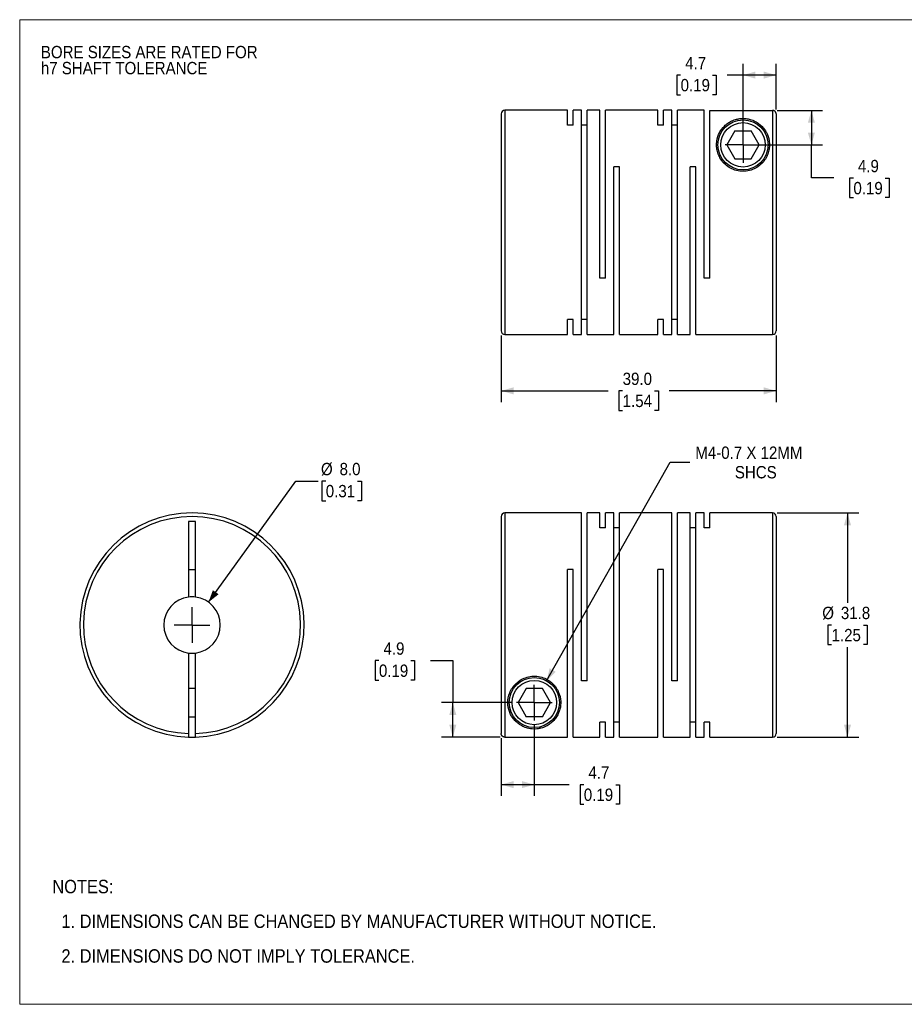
# Model space of a CAD drawing. Header units: millimetres. Extents: x 0 to 216, y 0 to 140.
# Tile 1 of 2: x 0 to 125, y 0 to 140. Entities that reach past the tile are written whole.
import ezdxf

# ---------------------------------------------------------------- set-up
doc = ezdxf.new("R2010")
doc.units = ezdxf.units.MM
doc.header["$LTSCALE"] = 0.5
doc.linetypes.add('SLD-Solid', pattern=[0])
doc.layers.add('SLD-0', color=7, linetype='SLD-Solid', lineweight=25)
doc.layers.add('TEXT', color=140, linetype='SLD-Solid', lineweight=25)
doc.styles.add('SLDTEXTSTYLE0', font='GOTHIC.TTF', dxfattribs={"width": 0.913})
doc.dimstyles.new('SLDDIMSTYLE0', dxfattribs={"dimtxt": 1.75, "dimasz": 1.75, "dimexe": 0, "dimexo": 0.0625, "dimgap": 0.4375, "dimtad": 0, "dimtih": 1, "dimtoh": 1, "dimdec": 1, "dimrnd": 1e-09, "dimzin": 12, "dimdsep": 46, "dimtxsty": 'SLDTEXTSTYLE0', "dimsah": 1, "dimcen": 0.09, "dimadec": 0, "dimazin": 3, "dimtfac": 1, "dimtdec": 1, "dimtofl": 0, "dimtmove": 0, "dimatfit": 3, "dimfxl": 0, "dimfrac": 2, "dimtolj": 1, "dimtzin": 12, "dimarcsym": 0})
doc.dimstyles.new('SLDDIMSTYLE1', dxfattribs={"dimtxt": 1.75, "dimasz": 1.75, "dimexe": 0, "dimexo": 0.0625, "dimgap": 0.4375, "dimtad": 0, "dimtih": 1, "dimtoh": 1, "dimdec": 1, "dimrnd": 1e-09, "dimzin": 12, "dimdsep": 46, "dimtxsty": 'SLDTEXTSTYLE0', "dimsah": 1, "dimcen": 0, "dimadec": 0, "dimazin": 3, "dimtfac": 1, "dimtdec": 1, "dimtofl": 0, "dimtmove": 0, "dimatfit": 3, "dimfxl": 0, "dimfrac": 2, "dimtolj": 1, "dimtzin": 12, "dimarcsym": 0})
doc.dimstyles.new('SLDDIMSTYLE2', dxfattribs={"dimtxt": 1.75, "dimasz": 1.75, "dimexe": 0, "dimexo": 0.0625, "dimgap": 0.4375, "dimtad": 0, "dimtih": 1, "dimtoh": 1, "dimdec": 1, "dimrnd": 1e-09, "dimzin": 4, "dimdsep": 46, "dimtxsty": 'SLDTEXTSTYLE0', "dimsah": 1, "dimcen": 0, "dimadec": 0, "dimazin": 1, "dimtfac": 1, "dimtdec": 1, "dimtofl": 0, "dimtmove": 0, "dimatfit": 3, "dimfxl": 0, "dimfrac": 2, "dimtolj": 1, "dimtzin": 12, "dimarcsym": 0})
doc.dimstyles.new('SLDDIMSTYLE3', dxfattribs={"dimtxt": 1.75, "dimasz": 1.75, "dimexe": 0, "dimexo": 0.0625, "dimgap": 0.4375, "dimtad": 0, "dimtih": 1, "dimtoh": 1, "dimdec": 1, "dimrnd": 1e-09, "dimzin": 4, "dimdsep": 46, "dimtxsty": 'SLDTEXTSTYLE0', "dimsah": 1, "dimcen": 0.09, "dimadec": 0, "dimazin": 1, "dimtfac": 1, "dimtdec": 1, "dimtofl": 0, "dimtmove": 0, "dimatfit": 3, "dimfxl": 0, "dimfrac": 2, "dimtolj": 1, "dimtzin": 12, "dimarcsym": 0})

# ---------------------------------------------------------------- blocks, each defined once
blk = doc.blocks.new('Block2')
at = {"color": 7, "linetype": 'SLD-Solid', "lineweight": 18}
for p, q in [((0, 139.7), (215.9, 139.7)), ((0, 139.7), (0, 0)), ((215.9, 139.7), (215.9, 0)), ((0, 0), (215.9, 0))]:
    blk.add_line(p, q, dxfattribs=at)
blk = doc.blocks.new('SW_NOTE_0_2')
at = {"layer": 'SLD-0', "color": 0, "char_height": 1.75, "attachment_point": 1, "style": 'SLDTEXTSTYLE0'}
for s, insert in [('BORE SIZES ARE RATED FOR ', (0, 2.24)), ('h7 SHAFT TOLERANCE', (0, -0.03))]:
    blk.add_mtext(s, dxfattribs=dict(at, insert=insert))
blk = doc.blocks.new('SW_NOTE_0_3')
at = {"layer": 'TEXT', "color": 0, "char_height": 1.905, "attachment_point": 1, "style": 'SLDTEXTSTYLE0'}
for s, insert in [('NOTES:', (0, 2.43)), ('  1. DIMENSIONS CAN BE CHANGED BY MANUFACTURER WITHOUT NOTICE.', (0, -2.49)), ('  2. DIMENSIONS DO NOT IMPLY TOLERANCE.', (0, -7.42))]:
    blk.add_mtext(s, dxfattribs=dict(at, insert=insert))
blk = doc.blocks.new('_D')
at = {"layer": 'SLD-0'}
for p, q in [((72.99, 39.63), (72.99, 29.58)), ((68.29, 37.78), (68.29, 29.58)), ((68.29, 31.17), (72.99, 31.17)), ((72.99, 31.17), (77.95, 31.17)), ((80.01, 31.16), (79.48, 31.16)), ((79.48, 31.16), (79.48, 28.38)), ((84.54, 31.16), (85.07, 31.16)), ((85.07, 31.16), (85.07, 28.38)), ((79.48, 28.38), (80.01, 28.38)), ((85.07, 28.38), (84.54, 28.38))]:
    blk.add_line(p, q, dxfattribs=at)
for points in [[(68.29, 31.17), (70.04, 30.67), (70.04, 31.67)], [(72.99, 31.17), (71.24, 31.67), (71.24, 30.67)]]:
    blk.add_solid(points, dxfattribs=at)
at = {"layer": 'SLD-0', "char_height": 1.75, "attachment_point": 1, "style": 'SLDTEXTSTYLE0'}
for s, insert in [('4.7', (80.66, 33.75)), ('0.19', (80.01, 30.61))]:
    blk.add_mtext(s, dxfattribs=dict(at, insert=insert))
blk = doc.blocks.new('_D_1')
at = {"layer": 'SLD-0'}
for p, q in [((50.95, 48.76), (50.42, 48.76)), ((50.42, 48.76), (50.42, 45.98)), ((55.48, 48.76), (56.01, 48.76)), ((56.01, 48.76), (56.01, 45.98)), ((58.26, 48.77), (61.43, 48.77)), ((61.43, 48.77), (61.43, 42.81)), ((50.42, 45.98), (50.95, 45.98)), ((56.01, 45.98), (55.48, 45.98)), ((69.81, 42.81), (59.84, 42.81)), ((61.43, 37.91), (61.43, 42.81)), ((68.15, 37.91), (59.84, 37.91))]:
    blk.add_line(p, q, dxfattribs=at)
for points in [[(61.43, 42.81), (60.93, 41.06), (61.93, 41.06)], [(61.43, 37.91), (61.93, 39.66), (60.93, 39.66)]]:
    blk.add_solid(points, dxfattribs=at)
at = {"layer": 'SLD-0', "char_height": 1.75, "attachment_point": 1, "style": 'SLDTEXTSTYLE0'}
for s, insert in [('4.9', (51.6, 51.35)), ('0.19', (50.95, 48.21))]:
    blk.add_mtext(s, dxfattribs=dict(at, insert=insert))
blk = doc.blocks.new('_D_2')
at = {"layer": 'SLD-0'}
for p, q in [((107.42, 69.71), (119, 69.71)), ((117.41, 69.71), (117.41, 56.94)), ((115.15, 53.81), (114.62, 53.81)), ((114.62, 53.81), (114.62, 51.03)), ((119.68, 53.81), (120.21, 53.81)), ((120.21, 53.81), (120.21, 51.03)), ((114.62, 51.03), (115.15, 51.03)), ((117.41, 37.91), (117.41, 50.67)), ((120.21, 51.03), (119.68, 51.03)), ((107.42, 37.91), (119, 37.91))]:
    blk.add_line(p, q, dxfattribs=at)
for points in [[(117.41, 69.71), (116.91, 67.96), (117.91, 67.96)], [(117.41, 37.91), (117.91, 39.66), (116.91, 39.66)]]:
    blk.add_solid(points, dxfattribs=at)
at = {"layer": 'SLD-0', "char_height": 1.75, "attachment_point": 1, "style": 'SLDTEXTSTYLE0'}
for s, insert in [('%%c', (113.83, 56.4)), ('31.8', (116.47, 56.4)), ('1.25', (115.15, 53.26))]:
    blk.add_mtext(s, dxfattribs=dict(at, insert=insert))
blk = doc.blocks.new('_D_3')
at = {"layer": 'SLD-0'}
for p, q in [((74.73, 45.9), (92.25, 76.91)), ((92.25, 76.91), (95.03, 76.91))]:
    blk.add_line(p, q, dxfattribs=at)
blk.add_solid([(74.73, 45.9), (76.03, 47.17), (75.16, 47.67)], dxfattribs=at)
at = {"layer": 'SLD-0', "char_height": 1.75, "attachment_point": 1, "style": 'SLDTEXTSTYLE0'}
for s, insert in [('M4-0.7 X 12MM', (95.82, 79.14)), ('SHCS', (101.43, 76.37))]:
    blk.add_mtext(s, dxfattribs=dict(at, insert=insert))
blk = doc.blocks.new('SW_CENTERMARKSYMBOL_0')
at = {"layer": 'SLD-0', "color": 0}
for q in [(0, 2.54), (-2.54, 0), (0, -2.54), (2.54, 0)]:
    blk.add_line((0, 0), q, dxfattribs=at)
blk = doc.blocks.new('_D_5')
at = {"layer": 'SLD-0'}
for p, q in [((68.29, 94.91), (68.29, 85.45)), ((107.29, 94.91), (107.29, 85.45)), ((68.29, 87.04), (83.45, 87.04)), ((85.52, 87.03), (84.99, 87.03)), ((84.99, 87.03), (84.99, 84.25)), ((90.05, 87.03), (90.58, 87.03)), ((90.58, 87.03), (90.58, 84.25)), ((107.29, 87.04), (92.12, 87.04)), ((84.99, 84.25), (85.52, 84.25)), ((90.58, 84.25), (90.05, 84.25))]:
    blk.add_line(p, q, dxfattribs=at)
for points in [[(68.29, 87.04), (70.04, 86.54), (70.04, 87.54)], [(107.29, 87.04), (105.54, 87.54), (105.54, 86.54)]]:
    blk.add_solid(points, dxfattribs=at)
at = {"layer": 'SLD-0', "char_height": 1.75, "attachment_point": 1, "style": 'SLDTEXTSTYLE0'}
for s, insert in [('39.0', (85.52, 89.62)), ('1.54', (85.52, 86.49))]:
    blk.add_mtext(s, dxfattribs=dict(at, insert=insert))
blk = doc.blocks.new('_D_6')
at = {"layer": 'SLD-0'}
for p, q in [((102.59, 122.58), (102.59, 133.43)), ((107.29, 126.97), (107.29, 133.43)), ((93.74, 131.83), (93.21, 131.83)), ((93.21, 131.83), (93.21, 129.05)), ((98.27, 131.83), (98.8, 131.83)), ((98.8, 131.83), (98.8, 129.05)), ((102.59, 131.84), (100.34, 131.84)), ((107.29, 131.84), (102.59, 131.84)), ((93.21, 129.05), (93.74, 129.05)), ((98.8, 129.05), (98.27, 129.05))]:
    blk.add_line(p, q, dxfattribs=at)
for points in [[(102.59, 131.84), (104.34, 131.34), (104.34, 132.34)], [(107.29, 131.84), (105.54, 132.34), (105.54, 131.34)]]:
    blk.add_solid(points, dxfattribs=at)
at = {"layer": 'SLD-0', "char_height": 1.75, "attachment_point": 1, "style": 'SLDTEXTSTYLE0'}
for s, insert in [('4.7', (94.39, 134.42)), ('0.19', (93.74, 131.29))]:
    blk.add_mtext(s, dxfattribs=dict(at, insert=insert))
blk = doc.blocks.new('_D_7')
at = {"layer": 'SLD-0'}
for p, q in [((107.42, 126.83), (113.88, 126.83)), ((112.29, 126.83), (112.29, 121.94)), ((103.22, 121.94), (113.88, 121.94)), ((112.29, 117.24), (112.29, 121.94)), ((115.47, 117.24), (112.29, 117.24)), ((118.25, 117.22), (117.71, 117.22)), ((117.71, 117.22), (117.71, 114.45)), ((122.77, 117.22), (123.31, 117.22)), ((123.31, 117.22), (123.31, 114.45)), ((117.71, 114.45), (118.25, 114.45)), ((123.31, 114.45), (122.77, 114.45))]:
    blk.add_line(p, q, dxfattribs=at)
for points in [[(112.29, 126.83), (111.79, 125.08), (112.79, 125.08)], [(112.29, 121.94), (112.79, 123.69), (111.79, 123.69)]]:
    blk.add_solid(points, dxfattribs=at)
at = {"layer": 'SLD-0', "char_height": 1.75, "attachment_point": 1, "style": 'SLDTEXTSTYLE0'}
for s, insert in [('4.9', (118.89, 119.81)), ('0.19', (118.25, 116.68))]:
    blk.add_mtext(s, dxfattribs=dict(at, insert=insert))
blk = doc.blocks.new('SW_CENTERMARKSYMBOL_2')
at = {"layer": 'SLD-0', "color": 0}
for q in [(0, 2.54), (-2.54, 0), (0, -2.54), (2.54, 0)]:
    blk.add_line((0, 0), q, dxfattribs=at)
blk = doc.blocks.new('_D_8')
at = {"layer": 'SLD-0'}
for p, q in [((26.78, 57.05), (39.16, 74.23)), ((39.16, 74.23), (42.34, 74.23)), ((43.41, 74.23), (42.87, 74.23)), ((42.87, 74.23), (42.87, 71.45)), ((47.93, 74.23), (48.46, 74.23)), ((48.46, 74.23), (48.46, 71.45)), ((42.87, 71.45), (43.41, 71.45)), ((48.46, 71.45), (47.93, 71.45))]:
    blk.add_line(p, q, dxfattribs=at)
blk.add_solid([(26.78, 57.05), (28.21, 58.18), (27.4, 58.76)], dxfattribs=at)
at = {"layer": 'SLD-0', "char_height": 1.75, "attachment_point": 1, "style": 'SLDTEXTSTYLE0'}
for s, insert in [('%%c', (42.73, 76.82)), ('8.0', (45.37, 76.82)), ('0.31', (43.41, 73.69))]:
    blk.add_mtext(s, dxfattribs=dict(at, insert=insert))
blk = doc.blocks.new('SW_CENTERMARKSYMBOL_3')
at = {"layer": 'SLD-0', "color": 0}
for q in [(0, 2.54), (-2.54, 0), (0, -2.54), (2.54, 0)]:
    blk.add_line((0, 0), q, dxfattribs=at)

msp = doc.modelspace()

# ---------------------------------------------------------------- linework, layer by layer
for p, q in [((68.29, 126.34), (68.29, 95.54)), ((77.69, 126.84), (68.79, 126.84)), ((68.79, 126.84), (68.79, 95.04)), ((77.69, 124.74), (77.69, 126.84)), ((79.67, 126.84), (78.49, 126.84)), ((78.49, 124.74), (78.49, 126.84)), ((79.67, 95.04), (79.67, 126.84)), ((82.27, 126.84), (80.47, 126.84)), ((80.47, 95.04), (80.47, 126.84)), ((82.27, 103.04), (82.27, 126.84)), ((90.53, 126.84), (83.07, 126.84)), ((83.07, 103.04), (83.07, 126.84)), ((90.53, 124.74), (90.53, 126.84)), ((92.51, 126.84), (91.33, 126.84)), ((91.33, 124.74), (91.33, 126.84)), ((92.51, 95.04), (92.51, 126.84)), ((97.09, 126.84), (93.31, 126.84)), ((93.31, 95.04), (93.31, 126.84)), ((97.09, 103.04), (97.09, 126.84)), ((97.89, 103.04), (97.89, 126.83)), ((97.89, 126.83), (106.79, 126.83)), ((106.79, 126.83), (106.79, 95.04)), ((107.29, 126.33), (107.29, 95.54)), ((78.49, 124.74), (77.69, 124.74)), ((80.47, 124.74), (79.67, 124.74)), ((91.33, 124.74), (90.53, 124.74)), ((93.31, 124.74), (92.51, 124.74)), ((101.43, 123.94), (100.28, 121.94)), ((101.43, 123.94), (103.74, 123.94)), ((104.89, 121.94), (103.74, 123.94)), ((100.28, 121.94), (101.43, 119.94)), ((103.74, 119.94), (104.89, 121.94)), ((85.05, 118.84), (84.25, 118.84)), ((84.25, 95.04), (84.25, 118.84)), ((85.05, 95.04), (85.05, 118.84)), ((95.91, 118.84), (95.11, 118.84)), ((95.11, 95.04), (95.11, 118.84)), ((95.91, 95.04), (95.91, 118.84)), ((101.43, 119.94), (103.74, 119.94)), ((83.07, 103.04), (82.27, 103.04)), ((97.89, 103.04), (97.09, 103.04)), ((78.49, 97.14), (77.69, 97.14)), ((77.69, 95.04), (77.69, 97.14)), ((78.49, 95.04), (78.49, 97.14)), ((80.47, 97.14), (79.67, 97.14)), ((91.33, 97.14), (90.53, 97.14)), ((90.53, 95.04), (90.53, 97.14)), ((91.33, 95.04), (91.33, 97.14)), ((93.31, 97.14), (92.51, 97.14)), ((68.79, 95.04), (77.69, 95.04)), ((78.49, 95.04), (79.67, 95.04)), ((80.47, 95.04), (84.25, 95.04)), ((85.05, 95.04), (90.53, 95.04)), ((91.33, 95.04), (92.51, 95.04)), ((93.31, 95.04), (95.11, 95.04)), ((95.91, 95.04), (106.79, 95.04)), ((24.94, 68.51), (23.94, 68.51)), ((23.94, 68.51), (23.94, 57.77)), ((24.94, 57.77), (24.94, 68.51)), ((68.29, 69.21), (68.29, 38.41)), ((79.67, 69.71), (68.79, 69.71)), ((68.79, 69.71), (68.79, 37.91)), ((79.67, 45.91), (79.67, 69.71)), ((82.27, 69.71), (80.47, 69.71)), ((80.47, 45.91), (80.47, 69.71)), ((82.27, 67.6), (82.27, 69.71)), ((84.25, 69.71), (83.07, 69.71)), ((83.07, 67.6), (83.07, 69.71)), ((84.25, 37.91), (84.25, 69.71)), ((92.51, 69.71), (85.05, 69.71)), ((85.05, 37.91), (85.05, 69.71)), ((92.51, 45.91), (92.51, 69.71)), ((95.11, 69.71), (93.31, 69.71)), ((93.31, 45.91), (93.31, 69.71)), ((95.11, 37.91), (95.11, 69.71)), ((97.09, 69.71), (95.91, 69.71)), ((95.91, 37.91), (95.91, 69.71)), ((97.09, 67.6), (97.09, 69.71)), ((106.79, 69.71), (97.89, 69.71)), ((97.89, 67.6), (97.89, 69.71)), ((106.79, 69.71), (106.79, 37.91)), ((107.29, 69.21), (107.29, 38.41)), ((83.07, 67.6), (82.27, 67.6)), ((85.05, 67.6), (84.25, 67.6)), ((95.91, 67.6), (95.11, 67.6)), ((97.89, 67.6), (97.09, 67.6)), ((23.94, 61.71), (24.94, 61.71)), ((78.49, 61.71), (77.69, 61.71)), ((77.69, 37.91), (77.69, 61.71)), ((78.49, 37.91), (78.49, 61.71)), ((91.33, 61.71), (90.53, 61.71)), ((90.53, 37.91), (90.53, 61.71)), ((91.33, 37.91), (91.33, 61.71)), ((23.94, 49.84), (23.94, 38.41)), ((24.94, 38.41), (24.94, 49.84)), ((24.94, 44.81), (23.94, 44.81)), ((71.83, 44.81), (70.68, 42.81)), ((74.14, 44.81), (71.83, 44.81)), ((75.29, 42.81), (74.14, 44.81)), ((80.47, 45.91), (79.67, 45.91)), ((93.31, 45.91), (92.51, 45.91)), ((70.68, 42.81), (71.83, 40.81)), ((74.14, 40.81), (75.29, 42.81)), ((23.94, 40.81), (24.94, 40.81)), ((74.14, 40.81), (71.83, 40.81)), ((83.07, 40.01), (82.27, 40.01)), ((82.27, 37.91), (82.27, 40.01)), ((83.07, 37.91), (83.07, 40.01)), ((85.05, 40.01), (84.25, 40.01)), ((95.91, 40.01), (95.11, 40.01)), ((97.89, 40.01), (97.09, 40.01)), ((97.09, 37.91), (97.09, 40.01)), ((97.89, 37.91), (97.89, 40.01)), ((68.79, 37.91), (77.69, 37.91)), ((78.49, 37.91), (82.27, 37.91)), ((83.07, 37.91), (84.25, 37.91)), ((85.05, 37.91), (90.53, 37.91)), ((91.33, 37.91), (95.11, 37.91)), ((95.91, 37.91), (97.09, 37.91)), ((97.89, 37.91), (106.79, 37.91))]:
    msp.add_line(p, q)
at = {"flags": 128}
msp.add_lwpolyline([(23.94, 37.91), (24.44, 37.91), (24.94, 37.91)], dxfattribs=at)
for centre, radius in [((102.59, 121.94), 3.55), ((102.59, 121.94), 3.15), ((72.99, 42.81), 3.55), ((72.99, 42.81), 3.15)]:
    msp.add_circle(centre, radius)
for centre, radius, start, end in [((68.79, 126.34), 0.5, 90, 180), ((68.79, 95.54), 0.5, 180, 270), ((106.79, 95.54), 0.5, 270, 360), ((24.44, 53.81), 15.9, 271.8021, 268.1979), ((24.44, 53.81), 15.4, 271.8606, 268.1394), ((68.79, 69.21), 0.5, 90, 180), ((106.79, 69.21), 0.5, 0, 90), ((24.44, 53.81), 4, 97.1808, 262.8192), ((24.44, 53.81), 4, 82.8192, 97.1808), ((24.44, 53.81), 4, 277.1808, 82.8192), ((24.44, 53.81), 4, 262.8192, 277.1808), ((106.79, 38.41), 0.5, 270, 360)]:
    msp.add_arc(centre, radius, start, end)
for points, knots in [([(107.29, 126.33), (107.28, 126.36), (107.28, 126.41), (107.27, 126.48), (107.24, 126.54), (107.21, 126.6), (107.17, 126.65), (107.13, 126.7), (107.08, 126.74), (107.03, 126.77), (106.98, 126.79), (106.93, 126.81), (106.88, 126.83), (106.83, 126.83), (106.8, 126.83), (106.79, 126.83)], [0, 0, 0, 0, 0.09348, 0.184201, 0.272163, 0.357366, 0.439808, 0.519491, 0.596414, 0.670576, 0.74198, 0.810623, 0.876507, 0.939633, 1, 1, 1, 1]), ([(102.59, 118.19), (102.9, 118.19), (103.52, 118.27), (104.38, 118.61), (105.11, 119.12), (105.67, 119.75), (106.06, 120.45), (106.28, 121.16), (106.35, 121.86), (106.3, 122.73), (106.03, 123.52), (105.6, 124.19), (105.21, 124.64), (104.74, 125.03), (104.26, 125.31), (103.82, 125.49), (103.44, 125.6), (103.02, 125.68), (102.56, 125.7), (102.11, 125.67), (101.69, 125.59), (101.32, 125.48), (100.88, 125.3), (100.41, 125.02), (99.94, 124.62), (99.55, 124.18), (99.14, 123.51), (98.87, 122.72), (98.82, 121.85), (98.9, 121.15), (99.12, 120.45), (99.51, 119.75), (100.06, 119.12), (100.79, 118.61), (101.65, 118.27), (102.27, 118.19), (102.59, 118.19)], [0, 0, 0, 0, 0.031321, 0.062627, 0.093647, 0.125394, 0.155773, 0.188035, 0.217907, 0.250566, 0.312875, 0.344093, 0.375265, 0.406644, 0.43803, 0.454874, 0.469376, 0.485802, 0.500702, 0.515584, 0.532112, 0.546619, 0.563465, 0.594717, 0.625884, 0.656882, 0.688045, 0.74996, 0.782516, 0.812311, 0.844506, 0.874833, 0.906409, 0.93727, 0.968626, 1, 1, 1, 1]), ([(69.24, 42.81), (69.24, 42.36), (69.35, 41.73), (69.68, 40.99), (70.01, 40.5), (70.41, 40.06), (70.82, 39.73), (71.19, 39.51), (71.5, 39.36), (71.84, 39.23), (72.23, 39.12), (72.66, 39.06), (73.12, 39.05), (73.57, 39.09), (73.97, 39.18), (74.34, 39.3), (74.76, 39.49), (75.22, 39.78), (75.68, 40.17), (76.07, 40.65), (76.37, 41.16), (76.6, 41.73), (76.72, 42.32), (76.76, 43.2), (76.55, 44.15), (76.01, 45.07), (75.43, 45.7), (74.69, 46.19), (73.82, 46.5), (72.88, 46.59), (71.95, 46.45), (71.1, 46.09), (70.4, 45.56), (69.85, 44.92), (69.36, 43.98), (69.24, 43.26), (69.24, 42.81)], [0, 0, 0, 0, 0.062264, 0.093603, 0.124824, 0.156012, 0.187414, 0.204225, 0.218838, 0.235707, 0.250221, 0.266494, 0.281564, 0.29631, 0.312938, 0.327451, 0.34428, 0.375561, 0.406681, 0.437687, 0.473135, 0.499977, 0.532599, 0.561956, 0.624308, 0.656205, 0.686855, 0.718132, 0.749237, 0.780582, 0.811921, 0.843121, 0.874586, 0.905264, 0.937341, 1, 1, 1, 1]), ([(23.94, 38.41), (23.94, 38.39), (23.94, 38.35), (23.94, 38.28), (23.94, 38.21), (23.94, 38.13), (23.94, 38.06), (23.94, 37.99), (23.94, 37.95), (23.94, 37.92), (23.94, 37.91), (23.94, 37.91)], [0, 0, 0, 0, 0.082309, 0.165113, 0.24982, 0.374123, 0.500097, 0.62315, 0.750421, 0.875172, 1, 1, 1, 1]), ([(24.94, 37.91), (24.94, 37.91), (24.94, 37.92), (24.94, 37.93), (24.94, 37.95), (24.94, 37.99), (24.94, 38.06), (24.94, 38.13), (24.94, 38.22), (24.94, 38.32), (24.94, 38.38), (24.94, 38.41)], [0, 0, 0, 0, 0.082076, 0.164901, 0.249891, 0.374639, 0.500528, 0.623367, 0.750734, 0.875465, 1, 1, 1, 1]), ([(68.79, 37.91), (68.76, 37.91), (68.72, 37.92), (68.66, 37.93), (68.58, 37.95), (68.51, 37.99), (68.43, 38.06), (68.37, 38.13), (68.32, 38.22), (68.29, 38.32), (68.29, 38.38), (68.29, 38.41)], [0, 0, 0, 0, 0.082076, 0.164901, 0.249891, 0.374639, 0.500528, 0.623367, 0.750734, 0.875465, 1, 1, 1, 1])]:
    msp.add_open_spline(points, degree=3, knots=knots)

# ---------------------------------------------------------------- block references
at = {"color": 7, "linetype": 'Continuous'}
msp.add_blockref('Block2', (0, 0), dxfattribs=at)
at = {"layer": 'SLD-0'}
for name, p in [('SW_NOTE_0_2', (3, 133.74)), ('SW_CENTERMARKSYMBOL_2', (102.59, 121.94)), ('SW_CENTERMARKSYMBOL_3', (24.44, 53.81)), ('SW_CENTERMARKSYMBOL_0', (72.99, 42.81))]:
    msp.add_blockref(name, p, dxfattribs=at)
at = {"layer": 'TEXT'}
msp.add_blockref('SW_NOTE_0_3', (4.63, 15.23), dxfattribs=at)

# ---------------------------------------------------------------- dimensions: what is measured, and where the dimension line sits
at = {"layer": 'SLD-0'}
for base, p1, p2, dimstyle, picture, middle in [((102.59, 131.84), (107.29, 126.33), (102.59, 121.94), 'SLDDIMSTYLE0', '_D_6', (96.01, 131.84)), ((68.29, 87.04), (107.29, 95.54), (68.29, 95.54), 'SLDDIMSTYLE3', '_D_5', (87.79, 87.04)), ((72.99, 31.17), (68.29, 38.41), (72.99, 40.27), 'SLDDIMSTYLE0', '_D', (82.28, 31.17))]:
    dim = msp.add_linear_dim(base=base, p1=p1, p2=p2, dimstyle=dimstyle, dxfattribs=at)
    dim.commit()
    dim.dimension.update_dxf_attribs({"geometry": picture, "text_midpoint": middle, "dimtype": 160})
for base, p1, p2, picture, middle in [((112.29, 121.94), (106.79, 126.83), (102.59, 121.94), '_D_7', (112.29, 117.24)), ((61.43, 42.81), (68.79, 37.91), (70.45, 42.81), '_D_1', (61.43, 48.77))]:
    dim = msp.add_linear_dim(base=base, p1=p1, p2=p2, angle=90, dimstyle='SLDDIMSTYLE0', dxfattribs=at)
    dim.commit()
    dim.dimension.update_dxf_attribs({"geometry": picture, "text_midpoint": middle, "dimtype": 160})
dim = msp.add_diameter_dim_2p(p1=(71.24, 39.71), p2=(74.73, 45.9), text='M4-0.7 X 12MM\\PSHCS', dimstyle='SLDDIMSTYLE1', override={"dimpost": '<>'}, dxfattribs=at)
dim.commit()
dim.dimension.update_dxf_attribs({"geometry": '_D_3', "text_midpoint": (104.34, 76.91), "dimtype": 163})
dim = msp.add_diameter_dim_2p(p1=(22.11, 50.56), p2=(26.78, 57.05), dimstyle='SLDDIMSTYLE2', dxfattribs=at)
dim.commit()
dim.dimension.update_dxf_attribs({"geometry": '_D_8', "text_midpoint": (45.67, 74.23), "dimtype": 163})
dim = msp.add_linear_dim(base=(117.41, 37.91), p1=(106.79, 69.71), p2=(106.79, 37.91), angle=90, text='%%c<>', dimstyle='SLDDIMSTYLE0', dxfattribs=at)
dim.commit()
dim.dimension.update_dxf_attribs({"geometry": '_D_2', "text_midpoint": (117.41, 53.81), "dimtype": 160})

doc.saveas('drawing.dxf')
